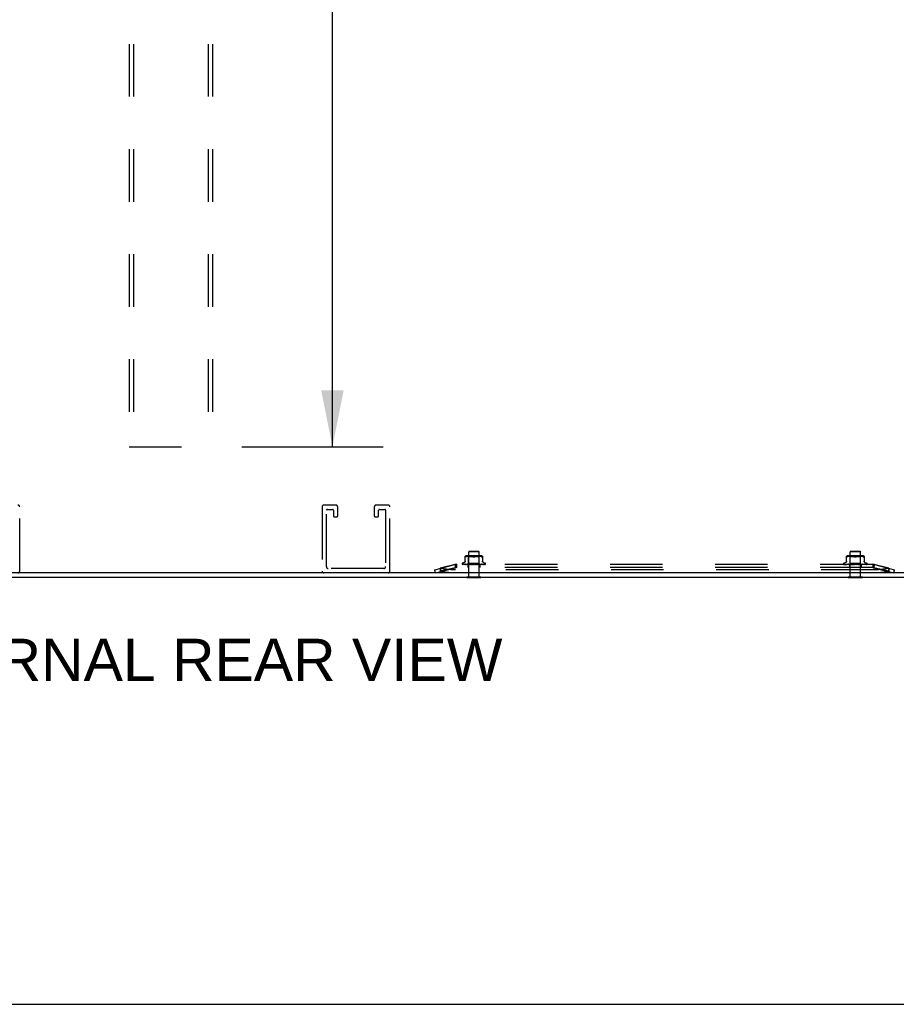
# Model space of a CAD drawing. Header units: inches. Extents: x 0 to 229, y 0 to 148.
# Tile 41 of 47: x 186 to 207, y 0 to 24. Entities that reach past the tile are written whole.
import ezdxf

# ---------------------------------------------------------------- set-up
doc = ezdxf.new("R2010")
doc.units = ezdxf.units.IN
doc.header["$LTSCALE"] = 12.571402
doc.header["$MEASUREMENT"] = 0
doc.linetypes.add('HIDDEN', pattern=[0.2, 0.1, -0.1])
doc.layers.get('0').update_dxf_attribs({"linetype": 'CONTINUOUS'})
doc.layers.add('DEFAULT_2', color=8, linetype='HIDDEN')
doc.layers.add('DIMENSIONS', color=7, linetype='CONTINUOUS')
doc.styles.get("Standard").update_dxf_attribs({"font": 'arial.ttf'})
doc.dimstyles.new('DIMSTYLE_1', dxfattribs={"dimtxt": 1.008401, "dimasz": 1.344535, "dimexe": 0.09, "dimexo": 0.07, "dimgap": 0.0375, "dimtad": 0, "dimtih": 1, "dimtoh": 1, "dimzin": 4, "dimdsep": 46, "dimtxsty": 'Standard', "dimblk": '_FILLED', "dimblk1": '_FILLED', "dimblk2": '_FILLED', "dimcen": 0.09, "dimazin": 1, "dimtfac": 1, "dimtdec": 3, "dimtofl": 0, "dimtmove": 0, "dimatfit": 3, "dimldrblk": '_FILLED', "dimfxl": 0, "dimtolj": 1, "dimtzin": 4, "dimarcsym": 0})

# ---------------------------------------------------------------- blocks, each defined once
blk = doc.blocks.new('_FILLED')
at = {"color": 0, "linetype": 'ByBlock'}
blk.add_solid([(0, 0), (-1, 0.2), (-1, -0.2)], dxfattribs=at)
blk = doc.blocks.new('*D5')
at = {"layer": 'DIMENSIONS', "color": 2, "linetype": 'Continuous'}
for p, q in [((191.793, 85.833), (195.173, 85.833)), ((193.963, 85.833), (193.963, 50.596)), ((193.963, 13.343), (193.963, 48.579)), ((191.793, 13.343), (195.173, 13.343))]:
    blk.add_line(p, q, dxfattribs=at)
at = {"layer": 'DIMENSIONS', "color": 2, "linetype": 'Continuous', "xscale": 1.3445349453, "yscale": 1.3445349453, "zscale": 1.3445349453}
for p, rotation in [((193.963, 85.833), 90), ((193.963, 13.343), 270)]:
    blk.add_blockref('_FILLED', p, dxfattribs=dict(at, rotation=rotation))
at = {"layer": 'DIMENSIONS', "color": 2, "linetype": 'Continuous', "insert": (193.963, 50.092), "char_height": 1.0084, "width": 3.52378, "attachment_point": 2, "line_spacing_factor": 0.9}
blk.add_mtext('72.49', dxfattribs=at)

msp = doc.modelspace()

# ---------------------------------------------------------------- linework, layer by layer
at = {"color": 3, "linetype": 'Continuous'}
for p, q in [((166.528, 10.218), (213.668, 10.218)), ((213.601, 10.322), (166.595, 10.322))]:
    msp.add_line(p, q, dxfattribs=at)
at = {"color": 7, "linetype": 'Continuous'}
for p, q in [((197.178, 10.214), (197.178, 10.218)), ((197.178, 10.214), (197.515, 10.214)), ((197.515, 10.214), (197.515, 10.218)), ((206.303, 10.214), (206.303, 10.218)), ((206.303, 10.214), (206.64, 10.214)), ((206.64, 10.214), (206.64, 10.218)), ((0, 0), (228.571, 0))]:
    msp.add_line(p, q, dxfattribs=at)
at = {"layer": 'DEFAULT_2', "color": 8, "linetype": 'HIDDEN'}
for p, q in [((189.098, 85.833), (189.098, 13.343)), ((189.202, 85.833), (189.202, 13.343)), ((190.994, 85.833), (190.994, 13.343)), ((191.098, 85.833), (191.098, 13.343)), ((189.098, 13.343), (191.098, 13.343)), ((186.482, 10.368), (186.482, 11.901)), ((193.715, 11.901), (193.715, 10.368)), ((194.044, 11.947), (193.761, 11.947)), ((193.819, 10.472), (193.819, 11.82)), ((193.842, 11.843), (193.963, 11.843)), ((193.986, 11.82), (193.986, 11.689)), ((194.09, 11.689), (194.09, 11.901)), ((194.965, 11.901), (194.965, 11.689)), ((195.294, 11.947), (195.011, 11.947)), ((195.069, 11.689), (195.069, 11.82)), ((195.092, 11.843), (195.213, 11.843)), ((195.236, 11.82), (195.236, 10.472)), ((195.34, 10.368), (195.34, 11.901)), ((194.009, 11.666), (194.067, 11.666)), ((194.988, 11.666), (195.046, 11.666)), ((197.233, 10.839), (197.223, 10.829)), ((197.233, 10.839), (197.461, 10.839)), ((197.461, 10.839), (197.471, 10.829)), ((206.358, 10.839), (206.348, 10.829)), ((206.358, 10.839), (206.586, 10.839)), ((206.586, 10.839), (206.596, 10.829)), ((197.139, 10.594), (197.139, 10.723)), ((197.162, 10.711), (197.153, 10.708)), ((197.171, 10.714), (197.162, 10.711)), ((197.527, 10.729), (197.167, 10.729)), ((197.18, 10.717), (197.17, 10.714)), ((197.189, 10.719), (197.18, 10.717)), ((197.199, 10.72), (197.189, 10.719)), ((197.208, 10.722), (197.199, 10.72)), ((197.222, 10.709), (197.202, 10.729)), ((197.217, 10.722), (197.208, 10.722)), ((197.226, 10.723), (197.217, 10.722)), ((197.472, 10.709), (197.222, 10.709)), ((197.222, 10.546), (197.222, 10.709)), ((197.471, 10.829), (197.223, 10.829)), ((197.223, 10.232), (197.223, 10.829)), ((197.234, 10.723), (197.226, 10.723)), ((197.243, 10.723), (197.234, 10.723)), ((197.251, 10.723), (197.242, 10.723)), ((197.26, 10.723), (197.251, 10.723)), ((197.268, 10.722), (197.259, 10.723)), ((197.278, 10.722), (197.268, 10.722)), ((197.287, 10.72), (197.277, 10.722)), ((197.296, 10.719), (197.287, 10.72)), ((197.306, 10.717), (197.296, 10.719)), ((197.315, 10.715), (197.306, 10.717)), ((197.332, 10.708), (197.324, 10.711)), ((197.362, 10.708), (197.37, 10.711)), ((197.379, 10.715), (197.37, 10.711)), ((197.388, 10.717), (197.379, 10.715)), ((197.398, 10.719), (197.388, 10.717)), ((197.407, 10.72), (197.398, 10.719)), ((197.416, 10.722), (197.407, 10.72)), ((197.426, 10.722), (197.416, 10.722)), ((197.434, 10.723), (197.425, 10.722)), ((197.443, 10.723), (197.434, 10.723)), ((197.451, 10.723), (197.443, 10.723)), ((197.46, 10.723), (197.451, 10.723)), ((197.468, 10.723), (197.46, 10.723)), ((197.477, 10.722), (197.468, 10.723)), ((197.471, 10.232), (197.471, 10.829)), ((197.472, 10.709), (197.492, 10.729)), ((197.472, 10.546), (197.472, 10.709)), ((197.486, 10.722), (197.477, 10.722)), ((197.495, 10.72), (197.486, 10.722)), ((197.504, 10.719), (197.495, 10.72)), ((197.514, 10.717), (197.504, 10.719)), ((197.523, 10.714), (197.514, 10.717)), ((197.532, 10.711), (197.523, 10.714)), ((197.532, 10.711), (197.541, 10.708)), ((197.555, 10.723), (197.555, 10.594)), ((206.264, 10.594), (206.264, 10.723)), ((206.287, 10.711), (206.278, 10.708)), ((206.296, 10.714), (206.287, 10.711)), ((206.652, 10.729), (206.292, 10.729)), ((206.305, 10.717), (206.295, 10.714)), ((206.314, 10.719), (206.305, 10.717)), ((206.324, 10.72), (206.314, 10.719)), ((206.333, 10.722), (206.324, 10.72)), ((206.347, 10.709), (206.327, 10.729)), ((206.342, 10.722), (206.333, 10.722)), ((206.351, 10.723), (206.342, 10.722)), ((206.597, 10.709), (206.347, 10.709)), ((206.347, 10.546), (206.347, 10.709)), ((206.596, 10.829), (206.348, 10.829)), ((206.348, 10.232), (206.348, 10.829)), ((206.359, 10.723), (206.351, 10.723)), ((206.368, 10.723), (206.359, 10.723)), ((206.376, 10.723), (206.367, 10.723)), ((206.385, 10.723), (206.376, 10.723)), ((206.393, 10.722), (206.384, 10.723)), ((206.403, 10.722), (206.393, 10.722)), ((206.412, 10.72), (206.402, 10.722)), ((206.421, 10.719), (206.412, 10.72)), ((206.431, 10.717), (206.421, 10.719)), ((206.44, 10.715), (206.431, 10.717)), ((206.457, 10.708), (206.449, 10.711)), ((206.487, 10.708), (206.495, 10.711)), ((206.504, 10.715), (206.495, 10.711)), ((206.513, 10.717), (206.504, 10.715)), ((206.523, 10.719), (206.513, 10.717)), ((206.532, 10.72), (206.523, 10.719)), ((206.541, 10.722), (206.532, 10.72)), ((206.551, 10.722), (206.541, 10.722)), ((206.559, 10.723), (206.55, 10.722)), ((206.568, 10.723), (206.559, 10.723)), ((206.576, 10.723), (206.568, 10.723)), ((206.585, 10.723), (206.576, 10.723)), ((206.593, 10.723), (206.585, 10.723)), ((206.602, 10.722), (206.593, 10.723)), ((206.596, 10.232), (206.596, 10.829)), ((206.597, 10.709), (206.617, 10.729)), ((206.597, 10.546), (206.597, 10.709)), ((206.611, 10.722), (206.602, 10.722)), ((206.62, 10.72), (206.611, 10.722)), ((206.629, 10.719), (206.62, 10.72)), ((206.639, 10.717), (206.629, 10.719)), ((206.648, 10.714), (206.639, 10.717)), ((206.657, 10.711), (206.648, 10.714)), ((206.657, 10.711), (206.666, 10.708)), ((206.678, 10.704), (206.679, 10.705)), ((206.68, 10.723), (206.68, 10.594)), ((195.19, 10.426), (193.865, 10.426)), ((196.409, 10.398), (196.89, 10.522)), ((196.429, 10.322), (196.409, 10.398)), ((196.429, 10.322), (196.91, 10.446)), ((196.901, 10.524), (196.542, 10.437)), ((196.901, 10.448), (196.542, 10.361)), ((196.542, 10.437), (196.542, 10.361)), ((196.542, 10.432), (196.561, 10.356)), ((196.89, 10.522), (196.91, 10.446)), ((196.929, 10.529), (196.901, 10.524)), ((196.901, 10.524), (196.901, 10.448)), ((196.929, 10.453), (196.901, 10.448)), ((206.914, 10.398), (196.905, 10.398)), ((196.929, 10.529), (196.91, 10.522)), ((196.91, 10.522), (196.91, 10.446)), ((196.929, 10.453), (196.91, 10.446)), ((196.929, 10.529), (196.929, 10.449)), ((206.889, 10.527), (196.929, 10.527)), ((206.889, 10.449), (196.929, 10.449)), ((197.066, 10.543), (197.066, 10.542)), ((197.07, 10.531), (197.07, 10.531)), ((197.119, 10.574), (197.077, 10.559)), ((197.206, 10.527), (197.079, 10.529)), ((197.093, 10.529), (197.092, 10.529)), ((197.214, 10.527), (197.093, 10.529)), ((197.095, 10.529), (197.094, 10.529)), ((197.214, 10.527), (197.095, 10.529)), ((197.226, 10.527), (197.116, 10.529)), ((197.116, 10.529), (197.116, 10.529)), ((197.116, 10.529), (197.116, 10.529)), ((197.116, 10.529), (197.121, 10.529)), ((197.226, 10.527), (197.119, 10.529)), ((197.119, 10.529), (197.119, 10.529)), ((197.243, 10.527), (197.148, 10.529)), ((197.148, 10.529), (197.148, 10.529)), ((197.243, 10.527), (197.152, 10.529)), ((197.158, 10.528), (197.166, 10.527)), ((197.166, 10.527), (197.172, 10.527)), ((197.264, 10.527), (197.186, 10.529)), ((197.186, 10.529), (197.187, 10.529)), ((197.264, 10.527), (197.192, 10.529)), ((197.203, 10.527), (197.222, 10.546)), ((197.203, 10.528), (197.214, 10.527)), ((197.203, 10.527), (197.203, 10.527)), ((197.203, 10.527), (197.203, 10.527)), ((197.206, 10.527), (197.206, 10.527)), ((197.206, 10.527), (197.206, 10.527)), ((197.206, 10.527), (197.206, 10.449)), ((197.21, 10.527), (197.214, 10.527)), ((197.214, 10.527), (197.214, 10.527)), ((197.214, 10.527), (197.214, 10.527)), ((197.217, 10.527), (197.214, 10.527)), ((197.221, 10.527), (197.226, 10.527)), ((197.472, 10.546), (197.222, 10.546)), ((197.226, 10.527), (197.226, 10.527)), ((197.226, 10.527), (197.226, 10.527)), ((197.231, 10.527), (197.226, 10.527)), ((197.287, 10.527), (197.231, 10.529)), ((197.231, 10.529), (197.231, 10.529)), ((197.231, 10.529), (197.26, 10.527)), ((197.236, 10.527), (197.243, 10.527)), ((197.288, 10.527), (197.237, 10.529)), ((197.243, 10.527), (197.243, 10.527)), ((197.243, 10.527), (197.243, 10.527)), ((197.249, 10.527), (197.243, 10.527)), ((197.256, 10.527), (197.263, 10.527)), ((197.264, 10.527), (197.263, 10.527)), ((197.264, 10.527), (197.264, 10.527)), ((197.271, 10.527), (197.264, 10.527)), ((197.279, 10.527), (197.287, 10.527)), ((197.313, 10.527), (197.28, 10.529)), ((197.28, 10.529), (197.28, 10.529)), ((197.28, 10.529), (197.31, 10.527)), ((197.314, 10.527), (197.286, 10.529)), ((197.288, 10.527), (197.287, 10.527)), ((197.287, 10.527), (197.288, 10.527)), ((197.295, 10.527), (197.288, 10.527)), ((197.304, 10.527), (197.313, 10.527)), ((197.314, 10.527), (197.313, 10.527)), ((197.313, 10.527), (197.313, 10.527)), ((197.322, 10.527), (197.313, 10.527)), ((197.331, 10.527), (197.34, 10.527)), ((197.349, 10.527), (197.34, 10.527)), ((197.342, 10.527), (197.341, 10.528)), ((197.342, 10.528), (197.342, 10.527)), ((197.342, 10.527), (197.342, 10.527)), ((197.343, 10.527), (197.343, 10.527)), ((197.388, 10.529), (197.358, 10.527)), ((197.376, 10.527), (197.368, 10.527)), ((197.382, 10.529), (197.374, 10.528)), ((197.385, 10.527), (197.394, 10.527)), ((197.433, 10.529), (197.393, 10.527)), ((197.393, 10.527), (197.394, 10.527)), ((197.439, 10.529), (197.394, 10.527)), ((197.394, 10.527), (197.394, 10.527)), ((197.403, 10.527), (197.394, 10.527)), ((197.439, 10.529), (197.409, 10.527)), ((197.411, 10.527), (197.418, 10.527)), ((197.48, 10.529), (197.418, 10.527)), ((197.419, 10.527), (197.418, 10.527)), ((197.418, 10.527), (197.419, 10.527)), ((197.486, 10.529), (197.419, 10.527)), ((197.419, 10.527), (197.419, 10.527)), ((197.427, 10.527), (197.419, 10.527)), ((197.434, 10.527), (197.441, 10.527)), ((197.439, 10.529), (197.439, 10.529)), ((197.523, 10.529), (197.441, 10.527)), ((197.528, 10.529), (197.441, 10.527)), ((197.441, 10.527), (197.441, 10.527)), ((197.441, 10.527), (197.441, 10.527)), ((197.448, 10.527), (197.441, 10.527)), ((197.454, 10.527), (197.46, 10.527)), ((197.457, 10.527), (197.469, 10.528)), ((197.559, 10.529), (197.459, 10.527)), ((197.459, 10.527), (197.46, 10.527)), ((197.563, 10.529), (197.46, 10.527)), ((197.46, 10.527), (197.46, 10.527)), ((197.466, 10.527), (197.46, 10.527)), ((197.469, 10.528), (197.486, 10.529)), ((197.471, 10.527), (197.474, 10.527)), ((197.491, 10.527), (197.472, 10.546)), ((197.588, 10.529), (197.474, 10.527)), ((197.475, 10.527), (197.474, 10.527)), ((197.474, 10.527), (197.475, 10.527)), ((197.591, 10.529), (197.475, 10.527)), ((197.479, 10.527), (197.475, 10.527)), ((197.482, 10.527), (197.485, 10.527)), ((197.608, 10.529), (197.485, 10.527)), ((197.609, 10.529), (197.485, 10.527)), ((197.485, 10.527), (197.485, 10.527)), ((197.485, 10.527), (197.485, 10.527)), ((197.488, 10.527), (197.485, 10.527)), ((197.486, 10.529), (197.486, 10.529)), ((197.487, 10.527), (197.487, 10.449)), ((197.619, 10.529), (197.49, 10.527)), ((197.49, 10.527), (197.49, 10.527)), ((197.49, 10.527), (197.49, 10.527)), ((197.502, 10.527), (197.508, 10.527)), ((197.508, 10.527), (197.516, 10.528)), ((197.516, 10.528), (197.528, 10.529)), ((197.528, 10.529), (197.528, 10.529)), ((197.55, 10.528), (197.557, 10.529)), ((197.557, 10.529), (197.563, 10.529)), ((197.559, 10.529), (197.559, 10.529)), ((197.563, 10.529), (197.563, 10.529)), ((197.575, 10.574), (197.617, 10.559)), ((197.591, 10.529), (197.591, 10.529)), ((197.628, 10.543), (197.628, 10.542)), ((206.191, 10.543), (206.191, 10.542)), ((206.195, 10.531), (206.195, 10.531)), ((206.244, 10.574), (206.202, 10.559)), ((206.331, 10.527), (206.204, 10.529)), ((206.218, 10.529), (206.217, 10.529)), ((206.339, 10.527), (206.218, 10.529)), ((206.22, 10.529), (206.219, 10.529)), ((206.339, 10.527), (206.22, 10.529)), ((206.351, 10.527), (206.241, 10.529)), ((206.241, 10.529), (206.241, 10.529)), ((206.241, 10.529), (206.241, 10.529)), ((206.241, 10.529), (206.246, 10.529)), ((206.351, 10.527), (206.244, 10.529)), ((206.244, 10.529), (206.244, 10.529)), ((206.368, 10.527), (206.273, 10.529)), ((206.273, 10.529), (206.273, 10.529)), ((206.368, 10.527), (206.277, 10.529)), ((206.283, 10.528), (206.291, 10.527)), ((206.291, 10.527), (206.297, 10.527)), ((206.389, 10.527), (206.311, 10.529)), ((206.311, 10.529), (206.312, 10.529)), ((206.389, 10.527), (206.317, 10.529)), ((206.328, 10.527), (206.347, 10.546)), ((206.328, 10.528), (206.339, 10.527)), ((206.328, 10.527), (206.328, 10.527)), ((206.328, 10.527), (206.328, 10.527)), ((206.331, 10.527), (206.331, 10.527)), ((206.331, 10.527), (206.331, 10.527)), ((206.331, 10.527), (206.331, 10.449)), ((206.335, 10.527), (206.339, 10.527)), ((206.339, 10.527), (206.339, 10.527)), ((206.339, 10.527), (206.339, 10.527)), ((206.342, 10.527), (206.339, 10.527)), ((206.346, 10.527), (206.351, 10.527)), ((206.597, 10.546), (206.347, 10.546)), ((206.351, 10.527), (206.351, 10.527)), ((206.351, 10.527), (206.351, 10.527)), ((206.356, 10.527), (206.351, 10.527)), ((206.412, 10.527), (206.356, 10.529)), ((206.356, 10.529), (206.356, 10.529)), ((206.356, 10.529), (206.385, 10.527)), ((206.361, 10.527), (206.368, 10.527)), ((206.413, 10.527), (206.362, 10.529)), ((206.368, 10.527), (206.368, 10.527)), ((206.368, 10.527), (206.368, 10.527)), ((206.374, 10.527), (206.368, 10.527)), ((206.381, 10.527), (206.388, 10.527)), ((206.389, 10.527), (206.388, 10.527)), ((206.389, 10.527), (206.389, 10.527)), ((206.396, 10.527), (206.389, 10.527)), ((206.404, 10.527), (206.412, 10.527)), ((206.438, 10.527), (206.405, 10.529)), ((206.405, 10.529), (206.405, 10.529)), ((206.405, 10.529), (206.435, 10.527)), ((206.439, 10.527), (206.411, 10.529)), ((206.413, 10.527), (206.412, 10.527)), ((206.412, 10.527), (206.413, 10.527)), ((206.42, 10.527), (206.413, 10.527)), ((206.429, 10.527), (206.438, 10.527)), ((206.439, 10.527), (206.438, 10.527)), ((206.438, 10.527), (206.438, 10.527)), ((206.447, 10.527), (206.438, 10.527)), ((206.456, 10.527), (206.465, 10.527)), ((206.474, 10.527), (206.465, 10.527)), ((206.467, 10.527), (206.466, 10.528)), ((206.467, 10.528), (206.467, 10.527)), ((206.467, 10.527), (206.467, 10.527)), ((206.468, 10.527), (206.468, 10.527)), ((206.513, 10.529), (206.483, 10.527)), ((206.501, 10.527), (206.493, 10.527)), ((206.507, 10.529), (206.499, 10.528)), ((206.51, 10.527), (206.519, 10.527)), ((206.558, 10.529), (206.518, 10.527)), ((206.518, 10.527), (206.519, 10.527)), ((206.564, 10.529), (206.519, 10.527)), ((206.519, 10.527), (206.519, 10.527)), ((206.528, 10.527), (206.519, 10.527)), ((206.564, 10.529), (206.534, 10.527)), ((206.536, 10.527), (206.543, 10.527)), ((206.605, 10.529), (206.543, 10.527)), ((206.544, 10.527), (206.543, 10.527)), ((206.543, 10.527), (206.544, 10.527)), ((206.611, 10.529), (206.544, 10.527)), ((206.544, 10.527), (206.544, 10.527)), ((206.552, 10.527), (206.544, 10.527)), ((206.559, 10.527), (206.566, 10.527)), ((206.564, 10.529), (206.564, 10.529)), ((206.648, 10.529), (206.566, 10.527)), ((206.653, 10.529), (206.566, 10.527)), ((206.566, 10.527), (206.566, 10.527)), ((206.566, 10.527), (206.566, 10.527)), ((206.573, 10.527), (206.566, 10.527)), ((206.579, 10.527), (206.585, 10.527)), ((206.582, 10.527), (206.594, 10.528)), ((206.684, 10.529), (206.584, 10.527)), ((206.584, 10.527), (206.585, 10.527)), ((206.688, 10.529), (206.585, 10.527)), ((206.585, 10.527), (206.585, 10.527)), ((206.591, 10.527), (206.585, 10.527)), ((206.594, 10.528), (206.611, 10.529)), ((206.596, 10.527), (206.599, 10.527)), ((206.616, 10.527), (206.597, 10.546)), ((206.713, 10.529), (206.599, 10.527)), ((206.6, 10.527), (206.599, 10.527)), ((206.599, 10.527), (206.6, 10.527)), ((206.716, 10.529), (206.6, 10.527)), ((206.604, 10.527), (206.6, 10.527)), ((206.607, 10.527), (206.61, 10.527)), ((206.733, 10.529), (206.61, 10.527)), ((206.734, 10.529), (206.61, 10.527)), ((206.61, 10.527), (206.61, 10.527)), ((206.61, 10.527), (206.61, 10.527)), ((206.613, 10.527), (206.61, 10.527)), ((206.611, 10.529), (206.611, 10.529)), ((206.612, 10.527), (206.612, 10.449)), ((206.744, 10.529), (206.615, 10.527)), ((206.615, 10.527), (206.615, 10.527)), ((206.615, 10.527), (206.615, 10.527)), ((206.627, 10.527), (206.633, 10.527)), ((206.633, 10.527), (206.641, 10.528)), ((206.641, 10.528), (206.653, 10.529)), ((206.653, 10.529), (206.653, 10.529)), ((206.675, 10.528), (206.682, 10.529)), ((206.682, 10.529), (206.688, 10.529)), ((206.684, 10.529), (206.684, 10.529)), ((206.688, 10.529), (206.688, 10.529)), ((206.7, 10.574), (206.742, 10.559)), ((206.716, 10.529), (206.716, 10.529)), ((206.753, 10.543), (206.753, 10.542)), ((206.918, 10.524), (206.889, 10.529)), ((206.909, 10.522), (206.889, 10.529)), ((206.889, 10.529), (206.889, 10.449)), ((206.918, 10.448), (206.889, 10.453)), ((206.909, 10.446), (206.889, 10.453)), ((206.909, 10.522), (206.909, 10.446)), ((206.929, 10.522), (206.909, 10.446)), ((206.909, 10.446), (207.39, 10.322)), ((207.277, 10.437), (206.918, 10.524)), ((206.918, 10.524), (206.918, 10.448)), ((207.277, 10.361), (206.918, 10.448)), ((206.929, 10.522), (207.409, 10.398)), ((207.277, 10.432), (207.258, 10.356)), ((207.277, 10.437), (207.277, 10.361)), ((207.39, 10.322), (207.409, 10.398)), ((206.914, 10.322), (196.905, 10.322)), ((197.178, 10.232), (197.515, 10.232)), ((197.178, 10.218), (197.178, 10.232)), ((197.515, 10.218), (197.515, 10.232)), ((206.303, 10.232), (206.64, 10.232)), ((206.303, 10.218), (206.303, 10.232)), ((206.64, 10.218), (206.64, 10.232))]:
    msp.add_line(p, q, dxfattribs=at)
for points in [[(197.153, 10.708), (197.15, 10.707), (197.148, 10.706), (197.146, 10.705), (197.144, 10.704), (197.143, 10.704), (197.141, 10.704), (197.14, 10.705), (197.139, 10.706), (197.139, 10.707), (197.139, 10.708)], [(197.315, 10.715), (197.324, 10.711), (197.332, 10.708)], [(197.337, 10.706), (197.336, 10.706), (197.334, 10.707), (197.332, 10.708)], [(197.332, 10.708), (197.335, 10.707), (197.337, 10.706), (197.34, 10.705), (197.342, 10.705), (197.345, 10.704), (197.347, 10.704)], [(197.347, 10.704), (197.345, 10.704), (197.343, 10.705), (197.341, 10.705), (197.339, 10.705)], [(197.347, 10.704), (197.349, 10.704), (197.352, 10.705), (197.354, 10.705), (197.357, 10.706), (197.359, 10.707), (197.362, 10.708)], [(197.355, 10.705), (197.353, 10.705), (197.352, 10.705), (197.35, 10.705), (197.348, 10.704), (197.347, 10.704)], [(197.362, 10.708), (197.36, 10.707), (197.359, 10.707), (197.358, 10.706), (197.356, 10.706)], [(197.555, 10.708), (197.555, 10.707), (197.555, 10.706), (197.554, 10.705), (197.553, 10.704), (197.551, 10.704), (197.55, 10.704), (197.548, 10.705), (197.546, 10.706), (197.543, 10.707), (197.541, 10.708)], [(206.278, 10.708), (206.275, 10.707), (206.273, 10.706), (206.271, 10.705), (206.269, 10.704), (206.268, 10.704), (206.266, 10.704), (206.265, 10.705), (206.264, 10.706), (206.264, 10.707), (206.264, 10.708)], [(206.44, 10.715), (206.449, 10.711), (206.457, 10.708)], [(206.462, 10.706), (206.461, 10.706), (206.459, 10.707), (206.457, 10.708)], [(206.457, 10.708), (206.46, 10.707), (206.462, 10.706), (206.465, 10.705), (206.467, 10.705), (206.47, 10.704), (206.472, 10.704)], [(206.472, 10.704), (206.47, 10.704), (206.468, 10.705), (206.466, 10.705), (206.464, 10.705)], [(206.472, 10.704), (206.474, 10.704), (206.477, 10.705), (206.479, 10.705), (206.482, 10.706), (206.484, 10.707), (206.487, 10.708)], [(206.48, 10.705), (206.478, 10.705), (206.477, 10.705), (206.475, 10.705), (206.473, 10.704), (206.472, 10.704)], [(206.487, 10.708), (206.485, 10.707), (206.484, 10.707), (206.483, 10.706), (206.481, 10.706)], [(206.678, 10.704), (206.676, 10.704), (206.675, 10.704), (206.673, 10.705), (206.671, 10.706), (206.668, 10.707), (206.666, 10.708)], [(206.68, 10.708), (206.68, 10.707), (206.68, 10.706), (206.679, 10.705)], [(196.905, 10.398), (196.888, 10.398), (196.871, 10.398), (196.854, 10.398), (196.837, 10.399), (196.821, 10.399), (196.804, 10.4), (196.788, 10.401), (196.771, 10.402), (196.755, 10.403), (196.739, 10.405), (196.723, 10.406), (196.707, 10.408), (196.692, 10.41), (196.677, 10.411), (196.662, 10.413), (196.647, 10.416), (196.633, 10.418), (196.619, 10.42), (196.605, 10.423), (196.592, 10.425), (196.579, 10.428), (196.566, 10.431), (196.554, 10.434), (196.542, 10.437)], [(196.929, 10.527), (196.926, 10.527), (196.923, 10.526), (196.919, 10.525), (196.916, 10.524), (196.913, 10.523), (196.91, 10.522)], [(196.929, 10.449), (196.926, 10.449), (196.923, 10.448), (196.919, 10.448), (196.916, 10.448), (196.913, 10.447), (196.91, 10.446)], [(197.203, 10.527), (197.074, 10.529), (197.074, 10.529), (197.074, 10.529), (197.073, 10.529), (197.073, 10.53), (197.072, 10.53), (197.072, 10.53), (197.072, 10.53), (197.071, 10.53), (197.071, 10.53), (197.071, 10.53), (197.071, 10.531), (197.071, 10.531), (197.07, 10.531), (197.07, 10.531), (197.07, 10.531), (197.07, 10.531)], [(197.07, 10.531), (197.071, 10.53), (197.072, 10.529), (197.073, 10.529), (197.074, 10.528), (197.076, 10.528), (197.077, 10.527), (197.078, 10.527)], [(197.07, 10.531), (197.07, 10.531), (197.071, 10.531)], [(197.071, 10.531), (197.071, 10.531), (197.071, 10.53), (197.071, 10.53), (197.071, 10.53), (197.071, 10.53), (197.071, 10.53), (197.072, 10.53), (197.072, 10.529), (197.072, 10.529), (197.072, 10.529), (197.073, 10.529), (197.073, 10.529), (197.073, 10.529), (197.073, 10.528), (197.074, 10.528), (197.074, 10.528), (197.074, 10.528), (197.075, 10.528), (197.075, 10.528), (197.075, 10.527), (197.076, 10.527), (197.076, 10.527), (197.076, 10.527), (197.077, 10.527), (197.077, 10.527)], [(197.079, 10.529), (197.078, 10.529), (197.078, 10.529), (197.077, 10.53), (197.077, 10.53)], [(197.077, 10.53), (197.078, 10.529), (197.08, 10.529), (197.081, 10.528), (197.083, 10.528), (197.085, 10.527), (197.087, 10.527), (197.089, 10.527)], [(197.08, 10.529), (197.079, 10.529), (197.079, 10.529), (197.078, 10.53), (197.078, 10.53), (197.078, 10.53), (197.078, 10.53)], [(197.078, 10.53), (197.078, 10.53), (197.078, 10.53), (197.078, 10.53), (197.078, 10.53), (197.079, 10.529)], [(197.079, 10.529), (197.08, 10.529), (197.08, 10.528), (197.081, 10.528), (197.081, 10.528), (197.082, 10.528), (197.083, 10.527), (197.083, 10.527), (197.084, 10.527)], [(197.092, 10.529), (197.094, 10.529), (197.096, 10.529), (197.099, 10.528), (197.101, 10.528), (197.104, 10.527), (197.106, 10.527), (197.108, 10.527)], [(197.094, 10.529), (197.094, 10.529), (197.094, 10.529), (197.094, 10.529), (197.094, 10.529), (197.095, 10.529), (197.095, 10.529), (197.096, 10.528)], [(197.096, 10.528), (197.097, 10.528), (197.097, 10.528), (197.098, 10.528), (197.099, 10.527), (197.1, 10.527), (197.1, 10.527)], [(197.139, 10.602), (197.138, 10.598), (197.138, 10.595), (197.136, 10.591), (197.135, 10.588), (197.133, 10.584), (197.13, 10.582), (197.128, 10.579), (197.125, 10.577), (197.121, 10.575), (197.119, 10.574)], [(197.119, 10.529), (197.119, 10.529), (197.119, 10.529), (197.12, 10.529), (197.12, 10.529), (197.121, 10.529), (197.121, 10.528), (197.122, 10.528), (197.123, 10.528), (197.123, 10.527), (197.124, 10.527), (197.125, 10.527), (197.125, 10.527)], [(197.121, 10.529), (197.124, 10.528), (197.128, 10.528), (197.131, 10.527), (197.134, 10.527), (197.136, 10.527)], [(197.148, 10.529), (197.15, 10.529), (197.158, 10.528)], [(197.152, 10.529), (197.152, 10.529), (197.152, 10.529), (197.153, 10.529), (197.153, 10.529), (197.154, 10.529), (197.154, 10.529), (197.155, 10.528), (197.156, 10.528)], [(197.156, 10.528), (197.157, 10.527), (197.158, 10.527), (197.159, 10.527)], [(197.187, 10.529), (197.19, 10.529), (197.203, 10.528)], [(197.192, 10.529), (197.192, 10.529), (197.192, 10.529), (197.193, 10.529), (197.194, 10.529), (197.194, 10.529), (197.195, 10.528)], [(197.195, 10.528), (197.197, 10.527), (197.197, 10.527), (197.198, 10.527), (197.198, 10.527)], [(197.203, 10.527), (197.203, 10.527), (197.203, 10.527), (197.203, 10.527), (197.203, 10.527)], [(197.204, 10.527), (197.204, 10.527), (197.205, 10.527), (197.205, 10.527), (197.206, 10.527)], [(197.205, 10.527), (197.205, 10.527), (197.205, 10.527), (197.206, 10.527), (197.206, 10.527), (197.206, 10.527), (197.206, 10.527)], [(197.207, 10.527), (197.207, 10.527), (197.207, 10.527), (197.206, 10.527), (197.206, 10.527)], [(197.206, 10.527), (197.206, 10.527), (197.206, 10.527), (197.206, 10.527), (197.206, 10.527), (197.206, 10.527)], [(197.212, 10.527), (197.212, 10.527), (197.213, 10.527), (197.213, 10.527), (197.213, 10.527), (197.214, 10.527), (197.214, 10.527)], [(197.214, 10.527), (197.214, 10.527), (197.214, 10.527), (197.214, 10.527), (197.214, 10.527), (197.214, 10.527)], [(197.224, 10.527), (197.224, 10.527), (197.225, 10.527), (197.225, 10.527), (197.226, 10.527), (197.226, 10.527), (197.226, 10.527)], [(197.227, 10.527), (197.227, 10.527), (197.227, 10.527), (197.227, 10.527), (197.227, 10.527), (197.226, 10.527)], [(197.237, 10.529), (197.237, 10.529), (197.237, 10.529), (197.238, 10.529), (197.239, 10.529), (197.239, 10.529), (197.24, 10.528), (197.241, 10.528)], [(197.24, 10.527), (197.241, 10.527), (197.241, 10.527), (197.242, 10.527), (197.242, 10.527), (197.243, 10.527), (197.243, 10.527)], [(197.241, 10.528), (197.242, 10.527), (197.243, 10.527), (197.244, 10.527)], [(197.245, 10.527), (197.245, 10.527), (197.244, 10.527), (197.244, 10.527), (197.244, 10.527), (197.243, 10.527)], [(197.261, 10.527), (197.261, 10.527), (197.262, 10.527), (197.262, 10.527), (197.263, 10.527), (197.263, 10.527), (197.264, 10.527)], [(197.266, 10.527), (197.266, 10.527), (197.265, 10.527), (197.265, 10.527), (197.264, 10.527), (197.264, 10.527)], [(197.284, 10.527), (197.285, 10.527), (197.285, 10.527), (197.286, 10.527), (197.286, 10.527), (197.287, 10.527), (197.287, 10.527)], [(197.286, 10.529), (197.286, 10.529), (197.287, 10.529), (197.288, 10.529), (197.288, 10.529), (197.289, 10.529), (197.289, 10.528), (197.29, 10.528), (197.29, 10.528), (197.291, 10.527)], [(197.29, 10.527), (197.29, 10.527), (197.289, 10.527), (197.289, 10.527), (197.288, 10.527), (197.288, 10.527)], [(197.291, 10.527), (197.292, 10.527), (197.292, 10.527)], [(197.31, 10.527), (197.31, 10.527), (197.311, 10.527), (197.312, 10.527), (197.312, 10.527), (197.313, 10.527), (197.313, 10.527)], [(197.316, 10.527), (197.316, 10.527), (197.315, 10.527), (197.315, 10.527), (197.314, 10.527), (197.314, 10.527)], [(197.341, 10.528), (197.34, 10.528), (197.34, 10.529), (197.339, 10.529), (197.339, 10.529), (197.338, 10.529), (197.338, 10.529), (197.337, 10.529), (197.337, 10.529)], [(197.337, 10.527), (197.337, 10.527), (197.338, 10.527), (197.339, 10.527), (197.339, 10.527), (197.34, 10.527), (197.34, 10.527)], [(197.343, 10.527), (197.343, 10.527), (197.342, 10.527), (197.342, 10.527), (197.341, 10.527), (197.34, 10.527), (197.34, 10.527)], [(197.343, 10.527), (197.343, 10.527), (197.342, 10.527), (197.342, 10.528), (197.341, 10.528), (197.341, 10.528), (197.341, 10.528)], [(197.341, 10.528), (197.341, 10.528), (197.341, 10.528), (197.341, 10.528), (197.341, 10.528), (197.341, 10.528), (197.341, 10.528), (197.341, 10.528), (197.341, 10.528), (197.341, 10.528), (197.341, 10.528), (197.342, 10.528)], [(197.342, 10.527), (197.342, 10.527), (197.342, 10.527), (197.342, 10.527), (197.342, 10.527), (197.342, 10.527), (197.342, 10.527), (197.343, 10.527)], [(197.364, 10.527), (197.365, 10.527), (197.365, 10.527), (197.366, 10.527), (197.366, 10.527)], [(197.374, 10.528), (197.369, 10.528), (197.366, 10.527)], [(197.366, 10.527), (197.367, 10.527), (197.368, 10.527)], [(197.371, 10.527), (197.37, 10.527), (197.37, 10.527), (197.369, 10.527), (197.368, 10.527), (197.368, 10.527), (197.367, 10.527)], [(197.377, 10.527), (197.377, 10.527), (197.377, 10.527), (197.377, 10.527), (197.378, 10.528), (197.378, 10.528), (197.379, 10.528), (197.379, 10.528), (197.38, 10.529), (197.38, 10.529), (197.381, 10.529), (197.381, 10.529), (197.382, 10.529)], [(197.391, 10.527), (197.391, 10.527), (197.392, 10.527), (197.392, 10.527), (197.393, 10.527), (197.393, 10.527)], [(197.397, 10.527), (197.397, 10.527), (197.396, 10.527), (197.395, 10.527), (197.395, 10.527), (197.394, 10.527), (197.394, 10.527)], [(197.416, 10.527), (197.416, 10.527), (197.417, 10.527), (197.417, 10.527), (197.418, 10.527), (197.418, 10.527), (197.418, 10.527)], [(197.422, 10.527), (197.421, 10.527), (197.421, 10.527), (197.42, 10.527), (197.42, 10.527), (197.419, 10.527), (197.419, 10.527)], [(197.426, 10.527), (197.426, 10.527), (197.427, 10.527), (197.428, 10.527), (197.428, 10.528), (197.429, 10.528), (197.43, 10.528), (197.43, 10.529), (197.431, 10.529), (197.432, 10.529), (197.432, 10.529), (197.433, 10.529)], [(197.439, 10.527), (197.439, 10.527), (197.439, 10.527), (197.44, 10.527), (197.44, 10.527), (197.441, 10.527)], [(197.444, 10.527), (197.443, 10.527), (197.443, 10.527), (197.442, 10.527), (197.442, 10.527), (197.441, 10.527), (197.441, 10.527)], [(197.458, 10.527), (197.458, 10.527), (197.459, 10.527), (197.459, 10.527), (197.459, 10.527), (197.459, 10.527)], [(197.462, 10.527), (197.462, 10.527), (197.461, 10.527), (197.461, 10.527), (197.46, 10.527), (197.46, 10.527), (197.46, 10.527)], [(197.473, 10.527), (197.474, 10.527), (197.475, 10.527)], [(197.474, 10.527), (197.474, 10.527), (197.474, 10.527), (197.474, 10.527), (197.474, 10.527), (197.474, 10.527)], [(197.475, 10.527), (197.476, 10.528), (197.477, 10.528), (197.478, 10.529), (197.479, 10.529), (197.479, 10.529), (197.48, 10.529), (197.48, 10.529), (197.48, 10.529)], [(197.477, 10.527), (197.476, 10.527), (197.476, 10.527), (197.475, 10.527), (197.475, 10.527), (197.475, 10.527), (197.475, 10.527)], [(197.484, 10.527), (197.484, 10.527), (197.484, 10.527), (197.484, 10.527), (197.484, 10.527), (197.485, 10.527)], [(197.486, 10.527), (197.486, 10.527), (197.485, 10.527), (197.485, 10.527), (197.485, 10.527), (197.485, 10.527), (197.485, 10.527)], [(197.489, 10.527), (197.49, 10.527), (197.49, 10.527), (197.49, 10.527), (197.49, 10.527)], [(197.491, 10.527), (197.491, 10.527), (197.491, 10.527), (197.49, 10.527), (197.49, 10.527)], [(197.491, 10.527), (197.49, 10.527), (197.49, 10.527), (197.49, 10.527), (197.49, 10.527), (197.49, 10.527), (197.49, 10.527)], [(197.49, 10.527), (197.49, 10.527), (197.49, 10.527), (197.49, 10.527), (197.49, 10.527), (197.49, 10.527), (197.49, 10.527)], [(197.516, 10.527), (197.517, 10.527), (197.517, 10.527), (197.518, 10.528), (197.52, 10.528)], [(197.52, 10.528), (197.52, 10.529), (197.521, 10.529), (197.522, 10.529), (197.522, 10.529), (197.522, 10.529), (197.523, 10.529), (197.523, 10.529)], [(197.541, 10.527), (197.543, 10.527), (197.55, 10.528)], [(197.553, 10.527), (197.553, 10.527), (197.554, 10.527), (197.555, 10.528), (197.556, 10.528), (197.557, 10.528), (197.557, 10.529), (197.558, 10.529), (197.558, 10.529), (197.559, 10.529), (197.559, 10.529)], [(197.574, 10.574), (197.573, 10.575), (197.569, 10.577), (197.566, 10.579), (197.563, 10.582), (197.561, 10.584), (197.559, 10.588), (197.557, 10.591), (197.556, 10.595), (197.555, 10.598), (197.555, 10.602)], [(197.573, 10.527), (197.575, 10.527), (197.578, 10.527), (197.581, 10.528), (197.583, 10.528), (197.586, 10.529), (197.589, 10.529), (197.591, 10.529)], [(197.582, 10.527), (197.583, 10.527), (197.583, 10.527), (197.584, 10.528), (197.585, 10.528), (197.586, 10.528), (197.587, 10.529)], [(197.587, 10.529), (197.587, 10.529), (197.588, 10.529), (197.588, 10.529), (197.588, 10.529)], [(197.588, 10.529), (197.588, 10.529), (197.588, 10.529), (197.588, 10.529), (197.588, 10.529), (197.588, 10.529)], [(197.597, 10.527), (197.598, 10.527), (197.601, 10.527), (197.603, 10.528), (197.605, 10.528), (197.607, 10.529), (197.609, 10.529), (197.61, 10.529)], [(197.603, 10.527), (197.603, 10.527), (197.604, 10.527), (197.605, 10.527), (197.605, 10.528), (197.606, 10.528), (197.606, 10.528), (197.607, 10.528), (197.607, 10.529), (197.608, 10.529)], [(197.609, 10.529), (197.609, 10.53), (197.609, 10.53), (197.609, 10.53), (197.609, 10.53), (197.609, 10.529), (197.608, 10.529), (197.608, 10.529), (197.608, 10.529)], [(197.608, 10.529), (197.609, 10.529), (197.609, 10.529)], [(197.61, 10.529), (197.61, 10.529), (197.61, 10.529), (197.609, 10.529)], [(197.611, 10.527), (197.613, 10.527), (197.615, 10.528), (197.616, 10.528), (197.618, 10.528), (197.619, 10.529), (197.62, 10.53), (197.621, 10.53)], [(197.615, 10.527), (197.615, 10.527), (197.616, 10.527), (197.616, 10.527), (197.617, 10.528), (197.617, 10.528), (197.618, 10.528), (197.619, 10.529), (197.619, 10.529), (197.619, 10.529), (197.62, 10.529), (197.62, 10.53), (197.621, 10.53)], [(197.617, 10.527), (197.618, 10.527), (197.619, 10.527), (197.619, 10.528)], [(197.621, 10.53), (197.621, 10.53), (197.621, 10.53), (197.621, 10.53), (197.621, 10.53), (197.62, 10.53), (197.62, 10.53), (197.62, 10.53), (197.619, 10.529), (197.618, 10.529), (197.618, 10.529)], [(197.621, 10.53), (197.621, 10.53), (197.62, 10.53), (197.62, 10.529), (197.619, 10.529), (197.619, 10.529)], [(206.328, 10.527), (206.199, 10.529), (206.199, 10.529), (206.199, 10.529), (206.198, 10.529), (206.198, 10.53), (206.197, 10.53), (206.197, 10.53), (206.197, 10.53), (206.196, 10.53), (206.196, 10.53), (206.196, 10.53), (206.196, 10.531), (206.196, 10.531), (206.195, 10.531), (206.195, 10.531), (206.195, 10.531), (206.195, 10.531)], [(206.195, 10.531), (206.196, 10.53), (206.197, 10.529), (206.198, 10.529), (206.199, 10.528), (206.201, 10.528), (206.202, 10.527), (206.203, 10.527)], [(206.195, 10.531), (206.195, 10.531), (206.196, 10.531)], [(206.196, 10.531), (206.196, 10.531), (206.196, 10.53), (206.196, 10.53), (206.196, 10.53), (206.196, 10.53), (206.196, 10.53), (206.197, 10.53), (206.197, 10.529), (206.197, 10.529), (206.197, 10.529), (206.198, 10.529), (206.198, 10.529), (206.198, 10.529), (206.198, 10.528), (206.199, 10.528), (206.199, 10.528), (206.199, 10.528), (206.2, 10.528), (206.2, 10.528), (206.2, 10.527), (206.201, 10.527), (206.201, 10.527), (206.201, 10.527), (206.202, 10.527), (206.202, 10.527)], [(206.204, 10.529), (206.203, 10.529), (206.203, 10.529), (206.202, 10.53), (206.202, 10.53)], [(206.202, 10.53), (206.203, 10.529), (206.205, 10.529), (206.206, 10.528), (206.208, 10.528), (206.21, 10.527), (206.212, 10.527), (206.214, 10.527)], [(206.205, 10.529), (206.204, 10.529), (206.204, 10.529), (206.203, 10.53), (206.203, 10.53), (206.203, 10.53), (206.203, 10.53)], [(206.203, 10.53), (206.203, 10.53), (206.203, 10.53), (206.203, 10.53), (206.203, 10.53), (206.204, 10.529)], [(206.204, 10.529), (206.205, 10.529), (206.205, 10.528), (206.206, 10.528), (206.206, 10.528), (206.207, 10.528), (206.208, 10.527), (206.208, 10.527), (206.209, 10.527)], [(206.217, 10.529), (206.219, 10.529), (206.221, 10.529), (206.224, 10.528), (206.226, 10.528), (206.229, 10.527), (206.231, 10.527), (206.233, 10.527)], [(206.219, 10.529), (206.219, 10.529), (206.219, 10.529), (206.219, 10.529), (206.219, 10.529), (206.22, 10.529), (206.22, 10.529), (206.221, 10.528)], [(206.221, 10.528), (206.222, 10.528), (206.222, 10.528), (206.223, 10.528), (206.224, 10.527), (206.225, 10.527), (206.225, 10.527)], [(206.264, 10.602), (206.263, 10.598), (206.263, 10.595), (206.261, 10.591), (206.26, 10.588), (206.258, 10.584), (206.255, 10.582), (206.253, 10.579), (206.25, 10.577), (206.246, 10.575), (206.244, 10.574)], [(206.244, 10.529), (206.244, 10.529), (206.244, 10.529), (206.245, 10.529), (206.245, 10.529), (206.246, 10.529), (206.246, 10.528), (206.247, 10.528), (206.248, 10.528), (206.248, 10.527), (206.249, 10.527), (206.25, 10.527), (206.25, 10.527)], [(206.246, 10.529), (206.249, 10.528), (206.253, 10.528), (206.256, 10.527), (206.259, 10.527), (206.261, 10.527)], [(206.273, 10.529), (206.275, 10.529), (206.283, 10.528)], [(206.277, 10.529), (206.277, 10.529), (206.277, 10.529), (206.278, 10.529), (206.278, 10.529), (206.279, 10.529), (206.279, 10.529), (206.28, 10.528), (206.281, 10.528)], [(206.281, 10.528), (206.282, 10.527), (206.283, 10.527), (206.284, 10.527)], [(206.312, 10.529), (206.315, 10.529), (206.328, 10.528)], [(206.317, 10.529), (206.317, 10.529), (206.317, 10.529), (206.318, 10.529), (206.319, 10.529), (206.319, 10.529), (206.32, 10.528)], [(206.32, 10.528), (206.322, 10.527), (206.322, 10.527), (206.323, 10.527), (206.323, 10.527)], [(206.328, 10.527), (206.328, 10.527), (206.328, 10.527), (206.328, 10.527), (206.328, 10.527)], [(206.329, 10.527), (206.329, 10.527), (206.33, 10.527), (206.33, 10.527), (206.331, 10.527)], [(206.33, 10.527), (206.33, 10.527), (206.33, 10.527), (206.331, 10.527), (206.331, 10.527), (206.331, 10.527), (206.331, 10.527)], [(206.332, 10.527), (206.332, 10.527), (206.332, 10.527), (206.331, 10.527), (206.331, 10.527)], [(206.331, 10.527), (206.331, 10.527), (206.331, 10.527), (206.331, 10.527), (206.331, 10.527), (206.331, 10.527)], [(206.337, 10.527), (206.337, 10.527), (206.338, 10.527), (206.338, 10.527), (206.338, 10.527), (206.339, 10.527), (206.339, 10.527)], [(206.339, 10.527), (206.339, 10.527), (206.339, 10.527), (206.339, 10.527), (206.339, 10.527), (206.339, 10.527)], [(206.349, 10.527), (206.349, 10.527), (206.35, 10.527), (206.35, 10.527), (206.351, 10.527), (206.351, 10.527), (206.351, 10.527)], [(206.352, 10.527), (206.352, 10.527), (206.352, 10.527), (206.352, 10.527), (206.352, 10.527), (206.351, 10.527)], [(206.362, 10.529), (206.362, 10.529), (206.362, 10.529), (206.363, 10.529), (206.364, 10.529), (206.364, 10.529), (206.365, 10.528), (206.366, 10.528)], [(206.365, 10.527), (206.366, 10.527), (206.366, 10.527), (206.367, 10.527), (206.367, 10.527), (206.368, 10.527), (206.368, 10.527)], [(206.366, 10.528), (206.367, 10.527), (206.368, 10.527), (206.369, 10.527)], [(206.37, 10.527), (206.37, 10.527), (206.369, 10.527), (206.369, 10.527), (206.369, 10.527), (206.368, 10.527)], [(206.386, 10.527), (206.386, 10.527), (206.387, 10.527), (206.387, 10.527), (206.388, 10.527), (206.388, 10.527), (206.389, 10.527)], [(206.391, 10.527), (206.391, 10.527), (206.39, 10.527), (206.39, 10.527), (206.389, 10.527), (206.389, 10.527)], [(206.409, 10.527), (206.41, 10.527), (206.41, 10.527), (206.411, 10.527), (206.411, 10.527), (206.412, 10.527), (206.412, 10.527)], [(206.411, 10.529), (206.411, 10.529), (206.412, 10.529), (206.413, 10.529), (206.413, 10.529), (206.414, 10.529), (206.414, 10.528), (206.415, 10.528), (206.415, 10.528), (206.416, 10.527)], [(206.415, 10.527), (206.415, 10.527), (206.414, 10.527), (206.414, 10.527), (206.413, 10.527), (206.413, 10.527)], [(206.416, 10.527), (206.417, 10.527), (206.417, 10.527)], [(206.435, 10.527), (206.435, 10.527), (206.436, 10.527), (206.437, 10.527), (206.437, 10.527), (206.438, 10.527), (206.438, 10.527)], [(206.441, 10.527), (206.441, 10.527), (206.44, 10.527), (206.44, 10.527), (206.439, 10.527), (206.439, 10.527)], [(206.466, 10.528), (206.465, 10.528), (206.465, 10.529), (206.464, 10.529), (206.464, 10.529), (206.463, 10.529), (206.463, 10.529), (206.462, 10.529), (206.462, 10.529)], [(206.462, 10.527), (206.462, 10.527), (206.463, 10.527), (206.464, 10.527), (206.464, 10.527), (206.465, 10.527), (206.465, 10.527)], [(206.468, 10.527), (206.468, 10.527), (206.467, 10.527), (206.467, 10.527), (206.466, 10.527), (206.465, 10.527), (206.465, 10.527)], [(206.468, 10.527), (206.468, 10.527), (206.467, 10.527), (206.467, 10.528), (206.466, 10.528), (206.466, 10.528), (206.466, 10.528)], [(206.466, 10.528), (206.466, 10.528), (206.466, 10.528), (206.466, 10.528), (206.466, 10.528), (206.466, 10.528), (206.466, 10.528), (206.466, 10.528), (206.466, 10.528), (206.466, 10.528), (206.466, 10.528), (206.467, 10.528)], [(206.467, 10.527), (206.467, 10.527), (206.467, 10.527), (206.467, 10.527), (206.467, 10.527), (206.467, 10.527), (206.467, 10.527), (206.468, 10.527)], [(206.489, 10.527), (206.49, 10.527), (206.49, 10.527), (206.491, 10.527), (206.491, 10.527)], [(206.499, 10.528), (206.494, 10.528), (206.491, 10.527)], [(206.491, 10.527), (206.492, 10.527), (206.493, 10.527)], [(206.496, 10.527), (206.495, 10.527), (206.495, 10.527), (206.494, 10.527), (206.493, 10.527), (206.493, 10.527), (206.492, 10.527)], [(206.502, 10.527), (206.502, 10.527), (206.502, 10.527), (206.502, 10.527), (206.503, 10.528), (206.503, 10.528), (206.504, 10.528), (206.504, 10.528), (206.505, 10.529), (206.505, 10.529), (206.506, 10.529), (206.506, 10.529), (206.507, 10.529)], [(206.516, 10.527), (206.516, 10.527), (206.517, 10.527), (206.517, 10.527), (206.518, 10.527), (206.518, 10.527)], [(206.522, 10.527), (206.522, 10.527), (206.521, 10.527), (206.52, 10.527), (206.52, 10.527), (206.519, 10.527), (206.519, 10.527)], [(206.541, 10.527), (206.541, 10.527), (206.542, 10.527), (206.542, 10.527), (206.543, 10.527), (206.543, 10.527), (206.543, 10.527)], [(206.547, 10.527), (206.546, 10.527), (206.546, 10.527), (206.545, 10.527), (206.545, 10.527), (206.544, 10.527), (206.544, 10.527)], [(206.551, 10.527), (206.551, 10.527), (206.552, 10.527), (206.553, 10.527), (206.553, 10.528), (206.554, 10.528), (206.555, 10.528), (206.555, 10.529), (206.556, 10.529), (206.557, 10.529), (206.557, 10.529), (206.558, 10.529)], [(206.564, 10.527), (206.564, 10.527), (206.564, 10.527), (206.565, 10.527), (206.565, 10.527), (206.566, 10.527)], [(206.569, 10.527), (206.568, 10.527), (206.568, 10.527), (206.567, 10.527), (206.567, 10.527), (206.566, 10.527), (206.566, 10.527)], [(206.583, 10.527), (206.583, 10.527), (206.584, 10.527), (206.584, 10.527), (206.584, 10.527), (206.584, 10.527)], [(206.587, 10.527), (206.587, 10.527), (206.586, 10.527), (206.586, 10.527), (206.585, 10.527), (206.585, 10.527), (206.585, 10.527)], [(206.598, 10.527), (206.599, 10.527), (206.6, 10.527)], [(206.599, 10.527), (206.599, 10.527), (206.599, 10.527), (206.599, 10.527), (206.599, 10.527), (206.599, 10.527)], [(206.6, 10.527), (206.601, 10.528), (206.602, 10.528), (206.603, 10.529), (206.604, 10.529), (206.604, 10.529), (206.605, 10.529), (206.605, 10.529), (206.605, 10.529)], [(206.602, 10.527), (206.601, 10.527), (206.601, 10.527), (206.6, 10.527), (206.6, 10.527), (206.6, 10.527), (206.6, 10.527)], [(206.609, 10.527), (206.609, 10.527), (206.609, 10.527), (206.609, 10.527), (206.609, 10.527), (206.61, 10.527)], [(206.611, 10.527), (206.611, 10.527), (206.61, 10.527), (206.61, 10.527), (206.61, 10.527), (206.61, 10.527), (206.61, 10.527)], [(206.614, 10.527), (206.615, 10.527), (206.615, 10.527), (206.615, 10.527), (206.615, 10.527)], [(206.616, 10.527), (206.616, 10.527), (206.616, 10.527), (206.615, 10.527), (206.615, 10.527)], [(206.616, 10.527), (206.615, 10.527), (206.615, 10.527), (206.615, 10.527), (206.615, 10.527), (206.615, 10.527), (206.615, 10.527)], [(206.615, 10.527), (206.615, 10.527), (206.615, 10.527), (206.615, 10.527), (206.615, 10.527), (206.615, 10.527), (206.615, 10.527)], [(206.641, 10.527), (206.642, 10.527), (206.642, 10.527), (206.643, 10.528), (206.645, 10.528)], [(206.645, 10.528), (206.645, 10.529), (206.646, 10.529), (206.647, 10.529), (206.647, 10.529), (206.647, 10.529), (206.648, 10.529), (206.648, 10.529)], [(206.666, 10.527), (206.668, 10.527), (206.675, 10.528)], [(206.678, 10.527), (206.678, 10.527), (206.679, 10.527), (206.68, 10.528), (206.681, 10.528), (206.682, 10.528), (206.682, 10.529), (206.683, 10.529), (206.683, 10.529), (206.684, 10.529), (206.684, 10.529)], [(206.699, 10.574), (206.698, 10.575), (206.694, 10.577), (206.691, 10.579), (206.688, 10.582), (206.686, 10.584), (206.684, 10.588), (206.682, 10.591), (206.681, 10.595), (206.68, 10.598), (206.68, 10.602)], [(206.698, 10.527), (206.7, 10.527), (206.703, 10.527), (206.706, 10.528), (206.708, 10.528), (206.711, 10.529), (206.714, 10.529), (206.716, 10.529)], [(206.707, 10.527), (206.708, 10.527), (206.708, 10.527), (206.709, 10.528), (206.71, 10.528), (206.711, 10.528), (206.712, 10.529)], [(206.712, 10.529), (206.712, 10.529), (206.713, 10.529), (206.713, 10.529), (206.713, 10.529)], [(206.713, 10.529), (206.713, 10.529), (206.713, 10.529), (206.713, 10.529), (206.713, 10.529), (206.713, 10.529)], [(206.722, 10.527), (206.723, 10.527), (206.726, 10.527), (206.728, 10.528), (206.73, 10.528), (206.732, 10.529), (206.734, 10.529), (206.735, 10.529)], [(206.728, 10.527), (206.728, 10.527), (206.729, 10.527), (206.73, 10.527), (206.73, 10.528), (206.731, 10.528), (206.731, 10.528), (206.732, 10.528), (206.732, 10.529), (206.733, 10.529)], [(206.734, 10.529), (206.734, 10.53), (206.734, 10.53), (206.734, 10.53), (206.734, 10.53), (206.734, 10.529), (206.733, 10.529), (206.733, 10.529), (206.733, 10.529)], [(206.733, 10.529), (206.734, 10.529), (206.734, 10.529)], [(206.735, 10.529), (206.735, 10.529), (206.735, 10.529), (206.734, 10.529)], [(206.736, 10.527), (206.738, 10.527), (206.74, 10.528), (206.741, 10.528), (206.743, 10.528), (206.744, 10.529), (206.745, 10.53), (206.746, 10.53)], [(206.74, 10.527), (206.74, 10.527), (206.741, 10.527), (206.741, 10.527), (206.742, 10.528), (206.742, 10.528), (206.743, 10.528), (206.744, 10.529), (206.744, 10.529), (206.744, 10.529), (206.745, 10.529), (206.745, 10.53), (206.746, 10.53)], [(206.742, 10.527), (206.743, 10.527), (206.744, 10.527), (206.744, 10.528)], [(206.746, 10.53), (206.746, 10.53), (206.746, 10.53), (206.746, 10.53), (206.746, 10.53), (206.745, 10.53), (206.745, 10.53), (206.745, 10.53), (206.744, 10.529), (206.743, 10.529), (206.743, 10.529)], [(206.746, 10.53), (206.746, 10.53), (206.745, 10.53), (206.745, 10.529), (206.744, 10.529), (206.744, 10.529)], [(206.889, 10.527), (206.893, 10.527), (206.896, 10.526), (206.899, 10.525), (206.903, 10.524), (206.906, 10.523), (206.909, 10.522)], [(206.889, 10.449), (206.893, 10.449), (206.896, 10.448), (206.899, 10.448), (206.903, 10.448), (206.906, 10.447), (206.909, 10.446)], [(207.277, 10.437), (207.265, 10.434), (207.253, 10.431), (207.24, 10.428), (207.227, 10.425), (207.214, 10.423), (207.2, 10.42), (207.186, 10.418), (207.172, 10.416), (207.157, 10.413), (207.142, 10.411), (207.127, 10.41), (207.112, 10.408), (207.096, 10.406), (207.08, 10.405), (207.064, 10.403), (207.048, 10.402), (207.031, 10.401), (207.015, 10.4), (206.998, 10.399), (206.981, 10.399), (206.965, 10.398), (206.948, 10.398), (206.931, 10.398), (206.914, 10.398)], [(196.905, 10.322), (196.888, 10.322), (196.871, 10.322), (196.854, 10.323), (196.837, 10.323), (196.821, 10.324), (196.804, 10.325), (196.788, 10.326), (196.771, 10.327), (196.755, 10.328), (196.739, 10.329), (196.723, 10.331), (196.707, 10.332), (196.692, 10.334), (196.677, 10.336), (196.662, 10.338), (196.647, 10.34), (196.633, 10.342), (196.619, 10.345), (196.605, 10.347), (196.592, 10.35), (196.579, 10.352), (196.566, 10.355), (196.554, 10.358), (196.542, 10.361)], [(207.277, 10.361), (207.265, 10.358), (207.253, 10.355), (207.24, 10.352), (207.227, 10.35), (207.214, 10.347), (207.2, 10.345), (207.186, 10.342), (207.172, 10.34), (207.157, 10.338), (207.142, 10.336), (207.127, 10.334), (207.112, 10.332), (207.096, 10.331), (207.08, 10.329), (207.064, 10.328), (207.048, 10.327), (207.031, 10.326), (207.015, 10.325), (206.998, 10.324), (206.981, 10.323), (206.965, 10.323), (206.948, 10.322), (206.931, 10.322), (206.914, 10.322)]]:
    msp.add_lwpolyline(points, dxfattribs=at)
for centre, radius, start, end in [((186.436, 11.901), 0.046, 0, 90), ((193.761, 11.901), 0.046, 90, 180), ((193.842, 11.82), 0.023, 90, 180), ((193.963, 11.82), 0.023, 0, 90), ((194.044, 11.901), 0.046, 0, 90), ((195.011, 11.901), 0.046, 90, 180), ((195.092, 11.82), 0.023, 90, 180), ((195.213, 11.82), 0.023, 0, 90), ((195.294, 11.901), 0.046, 0, 90), ((194.009, 11.689), 0.023, 180, 270), ((194.067, 11.689), 0.023, 270, 360), ((194.988, 11.689), 0.023, 180, 270), ((195.046, 11.689), 0.023, 270, 360), ((197.167, 10.651), 0.0776, 90, 112.0761), ((197.527, 10.651), 0.0776, 67.9239, 90), ((206.292, 10.651), 0.0776, 90, 112.0761), ((206.652, 10.651), 0.0776, 67.9239, 90), ((186.436, 10.368), 0.046, 270, 360), ((193.761, 10.368), 0.046, 180, 270), ((193.865, 10.472), 0.046, 180, 270), ((195.19, 10.472), 0.046, 270, 360), ((195.294, 10.368), 0.046, 270, 360), ((196.929, 10.369), 0.158, 90, 104.4668), ((196.929, 10.369), 0.08, 90, 104.4668), ((197.082, 10.543), 0.0167, 110, 180), ((197.082, 10.542), 0.0167, 180, 222.2353), ((197.612, 10.543), 0.0167, 0, 70), ((197.612, 10.542), 0.0167, 297.1488, 360), ((206.207, 10.543), 0.0167, 110, 180), ((206.207, 10.542), 0.0167, 180, 222.2353), ((206.737, 10.543), 0.0167, 0, 70), ((206.737, 10.542), 0.0167, 297.1488, 360), ((206.889, 10.369), 0.158, 75.5332, 90), ((206.889, 10.369), 0.08, 75.5332, 90)]:
    msp.add_arc(centre, radius, start, end, dxfattribs=at)

# ---------------------------------------------------------------- texts
at = {"layer": 'DIMENSIONS', "color": 2, "linetype": 'Continuous', "insert": (190.164, 8.748), "char_height": 1.0084, "width": 15.69957, "attachment_point": 2, "line_spacing_factor": 0.9}
msp.add_mtext('EXTERNAL REAR VIEW', dxfattribs=at)

# ---------------------------------------------------------------- dimensions: what is measured, and where the dimension line sits
at = {"layer": 'DIMENSIONS', "color": 2, "linetype": 'Continuous'}
dim = msp.add_linear_dim(base=(193.963, 85.833), p1=(191.723, 13.343), p2=(191.723, 85.833), angle=90, text='<>\\P[]', dimstyle='DIMSTYLE_1', dxfattribs=at)
dim.commit()
dim.dimension.update_dxf_attribs({"geometry": '*D5', "text_midpoint": (193.962, 49.582), "dimtype": 160})

doc.saveas('drawing.dxf')
